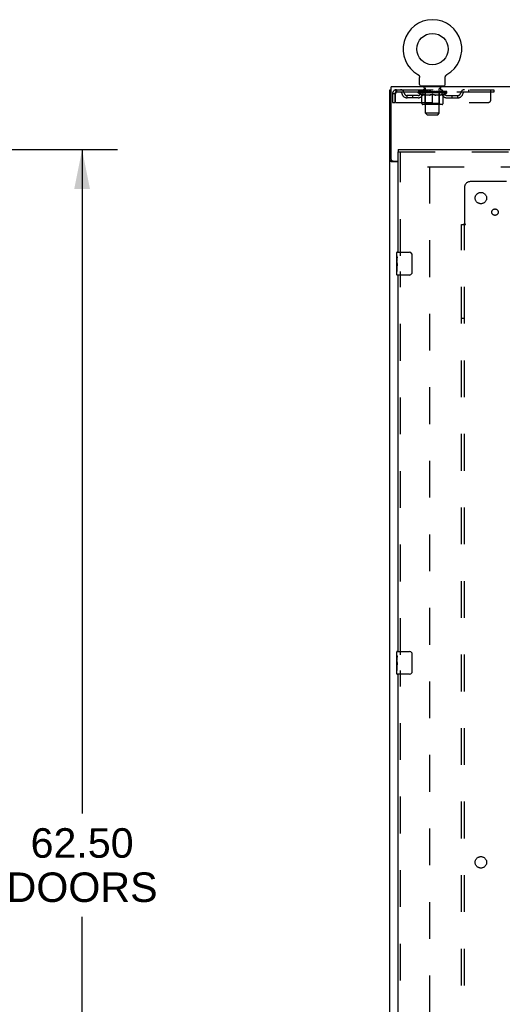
# Model space of a CAD drawing. Header units: inches. Extents: x 0 to 293, y 0 to 190.
# Tile 16 of 104: x 30 to 51, y 94 to 137. Entities that reach past the tile are written whole.
import ezdxf

# ---------------------------------------------------------------- set-up
doc = ezdxf.new("R2010")
doc.units = ezdxf.units.IN
doc.header["$LTSCALE"] = 16.12069
doc.header["$MEASUREMENT"] = 0
doc.linetypes.add('HIDDEN', pattern=[0.2, 0.1, -0.1])
doc.layers.get('0').update_dxf_attribs({"linetype": 'CONTINUOUS'})
for name, color, linetype in [('DEFAULT_2', 8, 'HIDDEN'), ('DIMENSIONS', 7, 'CONTINUOUS'), ('LEFT_OR_SECONDARY_DOOR_ASSEMBLY', 7, 'CONTINUOUS'), ('SUBPANEL', 7, 'CONTINUOUS')]:
    doc.layers.add(name, color=color, linetype=linetype)
doc.styles.get("Standard").update_dxf_attribs({"font": 'arial.ttf'})
doc.dimstyles.new('DIMSTYLE_1', dxfattribs={"dimtxt": 1.293103, "dimasz": 1.724138, "dimexe": 0.09, "dimexo": 0.07, "dimgap": 0.0375, "dimtad": 0, "dimtih": 1, "dimtoh": 1, "dimzin": 4, "dimdsep": 46, "dimtxsty": 'Standard', "dimblk": '_FILLED', "dimblk1": '_FILLED', "dimblk2": '_FILLED', "dimcen": 0.09, "dimadec": 3, "dimazin": 1, "dimtfac": 1, "dimtdec": 3, "dimtofl": 0, "dimtmove": 0, "dimatfit": 3, "dimldrblk": '_FILLED', "dimfxl": 0, "dimtolj": 1, "dimtzin": 4, "dimarcsym": 0})

# ---------------------------------------------------------------- blocks, each defined once
blk = doc.blocks.new('_FILLED')
at = {"color": 0, "linetype": 'ByBlock'}
blk.add_solid([(0, 0), (-1, 0.2), (-1, -0.2)], dxfattribs=at)
blk = doc.blocks.new('*D7')
at = {"layer": 'DIMENSIONS', "color": 2, "linetype": 'Continuous'}
for p, q in [((26.869, 131.112), (34.052, 131.112)), ((32.5, 131.112), (32.5, 102.005)), ((32.5, 68.612), (32.5, 97.479)), ((26.869, 68.612), (34.052, 68.612))]:
    blk.add_line(p, q, dxfattribs=at)
at = {"layer": 'DIMENSIONS', "color": 2, "linetype": 'Continuous', "xscale": 1.724137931, "yscale": 1.724137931, "zscale": 1.724137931}
for p, rotation in [((32.5, 131.112), 90), ((32.5, 68.612), 270)]:
    blk.add_blockref('_FILLED', p, dxfattribs=dict(at, rotation=rotation))
at = {"layer": 'DIMENSIONS', "color": 2, "linetype": 'Continuous', "insert": (32.5, 101.358), "char_height": 1.2931, "width": 6.61454, "attachment_point": 2, "line_spacing_factor": 0.9}
blk.add_mtext('62.50\\PDOORS', dxfattribs=at)

msp = doc.modelspace()

# ---------------------------------------------------------------- linework, layer by layer
at = {"color": 7, "linetype": 'Continuous'}
for p, q in [((47.235, 134.4), (47.234, 134.4)), ((47.234, 134.4), (47.239, 134.398)), ((47.236, 134.4), (47.237, 134.399)), ((47.239, 134.398), (47.243, 134.395)), ((47.243, 134.395), (47.247, 134.392)), ((47.247, 134.392), (47.251, 134.389)), ((47.251, 134.389), (47.255, 134.386)), ((47.255, 134.386), (47.259, 134.383)), ((47.259, 134.383), (47.263, 134.379)), ((47.263, 134.379), (47.267, 134.376)), ((47.266, 134.376), (47.27, 134.372)), ((47.27, 134.372), (47.273, 134.368)), ((47.273, 134.368), (47.277, 134.364)), ((47.276, 134.364), (47.28, 134.36)), ((47.28, 134.36), (47.283, 134.356)), ((47.282, 134.356), (47.285, 134.352)), ((47.285, 134.352), (47.288, 134.347)), ((47.288, 134.348), (47.29, 134.343)), ((47.29, 134.343), (47.293, 134.338)), ((47.293, 134.339), (47.295, 134.334)), ((47.295, 134.334), (47.297, 134.329)), ((47.299, 134.325), (47.3, 134.32)), ((47.3, 134.32), (47.302, 134.315)), ((47.302, 134.315), (47.303, 134.31)), ((47.303, 134.31), (47.304, 134.305)), ((47.304, 134.305), (47.305, 134.3)), ((47.305, 134.3), (47.306, 134.295)), ((47.307, 133.961), (47.307, 134.275)), ((48.432, 134.28), (48.433, 134.285)), ((48.432, 134.275), (48.432, 134.28)), ((48.432, 133.961), (48.432, 134.275)), ((48.433, 134.29), (48.434, 134.295)), ((48.434, 134.3), (48.435, 134.305)), ((48.434, 134.295), (48.434, 134.3)), ((48.435, 134.305), (48.436, 134.31)), ((48.436, 134.31), (48.438, 134.315)), ((48.438, 134.315), (48.439, 134.32)), ((48.439, 134.32), (48.441, 134.325)), ((48.441, 134.324), (48.443, 134.329)), ((48.443, 134.329), (48.445, 134.334)), ((48.445, 134.334), (48.447, 134.339)), ((48.447, 134.338), (48.449, 134.343)), ((48.449, 134.343), (48.452, 134.348)), ((48.452, 134.347), (48.454, 134.352)), ((48.454, 134.352), (48.457, 134.356)), ((48.457, 134.356), (48.46, 134.36)), ((48.46, 134.36), (48.463, 134.364)), ((48.463, 134.364), (48.466, 134.368)), ((48.466, 134.368), (48.47, 134.372)), ((48.47, 134.372), (48.473, 134.376)), ((48.473, 134.376), (48.477, 134.379)), ((48.477, 134.379), (48.48, 134.383)), ((48.48, 134.383), (48.484, 134.386)), ((48.484, 134.386), (48.488, 134.389)), ((48.488, 134.389), (48.492, 134.392)), ((48.492, 134.392), (48.496, 134.395)), ((48.496, 134.395), (48.501, 134.398)), ((48.496, 134.395), (48.498, 134.396)), ((48.501, 134.398), (48.505, 134.4)), ((48.502, 134.399), (48.504, 134.4)), ((48.505, 134.4), (48.505, 134.4)), ((46.057, 130.675), (46.057, 133.862)), ((123.682, 133.862), (46.057, 133.862)), ((47.37, 133.892), (47.37, 133.862)), ((48.37, 133.892), (47.37, 133.892)), ((48.37, 133.892), (48.37, 133.862)), ((45.995, 61.987), (45.995, 133.737)), ((45.995, 133.737), (46.057, 133.737)), ((46.092, 130.619), (45.995, 130.619)), ((46.37, 130.581), (46.055, 130.581)), ((46.12, 130.612), (46.37, 130.612))]:
    msp.add_line(p, q, dxfattribs=at)
for points in [[(47.297, 134.329), (47.299, 134.324), (47.3, 134.32)], [(47.306, 134.295), (47.307, 134.29), (47.307, 134.285), (47.307, 134.28), (47.307, 134.275)], [(48.432, 134.28), (48.433, 134.285), (48.433, 134.29)], [(46.026, 130.595), (46.022, 130.596), (46.019, 130.598), (46.015, 130.599), (46.012, 130.601), (46.009, 130.602), (46.006, 130.604), (46.004, 130.605), (46.002, 130.607), (46, 130.609), (45.998, 130.61), (45.997, 130.612), (45.996, 130.613), (45.995, 130.615), (45.995, 130.617), (45.995, 130.619)], [(46.055, 130.581), (46.053, 130.583), (46.051, 130.584), (46.048, 130.586), (46.045, 130.587), (46.041, 130.589), (46.038, 130.59), (46.034, 130.592), (46.026, 130.595)]]:
    msp.add_lwpolyline(points, dxfattribs=at)
at = {"color": 3, "linetype": 'Continuous'}
msp.add_lwpolyline([(46.15, 130.581), (46.15, 130.583), (46.151, 130.585), (46.15, 130.586), (46.15, 130.588), (46.15, 130.59), (46.149, 130.591), (46.148, 130.593), (46.147, 130.594), (46.145, 130.596), (46.144, 130.597), (46.142, 130.598), (46.141, 130.6), (46.139, 130.601), (46.137, 130.602), (46.135, 130.603), (46.132, 130.605), (46.13, 130.606), (46.128, 130.607), (46.126, 130.609), (46.125, 130.61), (46.123, 130.612), (46.122, 130.612)], dxfattribs=at)
at = {"color": 7, "linetype": 'Continuous'}
msp.add_circle((47.87, 135.52), 0.688, dxfattribs=at)
for centre, radius, start, end in [((47.87, 135.52), 1.288, 299.5053, 240.4947), ((47.376, 133.961), 0.069, 180, 265), ((48.363, 133.961), 0.069, 275, 360), ((46.12, 130.675), 0.0625, 180, 270)]:
    msp.add_arc(centre, radius, start, end, dxfattribs=at)
at = {"layer": 'DEFAULT_2', "color": 8, "linetype": 'HIDDEN'}
for p, q in [((47.234, 134.4), (47.234, 134.4)), ((47.242, 134.396), (47.243, 134.395)), ((47.467, 133.892), (47.467, 133.862)), ((47.505, 133.802), (47.505, 133.882)), ((48.235, 133.802), (48.235, 133.882)), ((48.273, 133.892), (48.273, 133.862)), ((46.12, 133.57), (46.12, 133.175)), ((46.12, 133.57), (46.224, 133.57)), ((46.224, 133.57), (46.224, 133.175)), ((46.254, 133.175), (46.254, 133.57)), ((46.287, 133.737), (46.287, 133.633)), ((46.287, 133.737), (50.557, 133.737)), ((50.557, 133.633), (46.287, 133.633)), ((46.755, 133.382), (46.755, 133.486)), ((47.238, 133.486), (46.755, 133.486)), ((47.005, 133.382), (47.005, 133.486)), ((47.237, 133.608), (47.237, 133.654)), ((47.396, 133.496), (47.237, 133.608)), ((48.503, 133.608), (47.237, 133.608)), ((47.246, 133.648), (47.246, 133.654)), ((47.255, 133.644), (47.255, 133.648)), ((47.255, 133.644), (48.485, 133.644)), ((47.264, 133.644), (47.264, 133.648)), ((47.265, 133.644), (47.265, 133.648)), ((47.275, 133.648), (47.275, 133.654)), ((47.291, 133.644), (47.291, 133.648)), ((47.293, 133.644), (47.293, 133.648)), ((47.321, 133.648), (47.321, 133.654)), ((47.336, 133.644), (47.336, 133.648)), ((47.339, 133.644), (47.339, 133.648)), ((47.543, 133.647), (47.342, 133.647)), ((47.385, 133.648), (47.385, 133.654)), ((47.386, 133.644), (47.386, 133.647)), ((47.387, 133.644), (47.387, 133.647)), ((47.39, 133.644), (47.39, 133.647)), ((47.396, 133.496), (47.406, 133.496)), ((47.397, 133.644), (47.397, 133.648)), ((47.397, 133.644), (47.397, 133.647)), ((47.4, 133.644), (47.4, 133.648)), ((47.404, 133.644), (47.404, 133.648)), ((47.406, 133.133), (47.406, 133.539)), ((47.408, 133.644), (47.408, 133.647)), ((47.422, 133.644), (47.422, 133.647)), ((47.432, 133.633), (47.432, 133.737)), ((47.44, 133.644), (47.44, 133.647)), ((47.441, 133.644), (47.441, 133.65)), ((47.461, 133.644), (47.461, 133.647)), ((47.463, 133.648), (47.463, 133.654)), ((47.472, 133.644), (47.472, 133.648)), ((47.477, 133.644), (47.477, 133.648)), ((47.486, 133.644), (47.486, 133.647)), ((47.497, 133.644), (47.497, 133.652)), ((47.513, 133.644), (47.513, 133.647)), ((47.575, 133.792), (47.515, 133.792)), ((47.516, 133.644), (47.516, 133.647)), ((47.543, 133.644), (47.543, 133.647)), ((47.61, 133.647), (47.548, 133.647)), ((47.728, 133.496), (47.549, 133.496)), ((47.553, 133.648), (47.553, 133.654)), ((47.557, 133.136), (47.557, 133.604)), ((47.56, 133.644), (47.56, 133.648)), ((47.565, 133.644), (47.565, 133.648)), ((47.57, 132.711), (47.57, 133.782)), ((47.571, 133.644), (47.571, 133.653)), ((47.575, 133.644), (47.575, 133.647)), ((47.586, 133.644), (47.586, 133.647)), ((47.61, 133.644), (47.61, 133.647)), ((47.685, 133.647), (47.626, 133.647)), ((47.646, 133.644), (47.646, 133.647)), ((47.653, 133.648), (47.653, 133.654)), ((47.657, 133.644), (47.657, 133.648)), ((47.659, 133.644), (47.659, 133.654)), ((47.662, 133.644), (47.662, 133.648)), ((47.669, 133.644), (47.669, 133.648)), ((47.685, 133.644), (47.685, 133.647)), ((47.765, 133.647), (47.711, 133.647)), ((47.724, 133.644), (47.724, 133.647)), ((47.755, 133.647), (47.87, 133.654)), ((47.76, 133.648), (47.76, 133.654)), ((47.76, 133.648), (47.76, 133.654)), ((47.76, 133.654), (47.76, 133.654)), ((47.76, 133.644), (47.76, 133.648)), ((47.764, 133.644), (47.764, 133.648)), ((47.765, 133.644), (47.765, 133.647)), ((47.766, 133.644), (47.766, 133.648)), ((47.849, 133.647), (47.801, 133.647)), ((47.806, 133.644), (47.806, 133.647)), ((47.849, 133.644), (47.849, 133.647)), ((47.867, 133.648), (47.867, 133.648)), ((47.867, 133.644), (47.867, 133.648)), ((47.867, 133.644), (47.867, 133.648)), ((47.87, 133.648), (47.87, 133.654)), ((47.87, 133.096), (47.87, 133.54)), ((47.872, 133.644), (47.872, 133.648)), ((47.872, 133.644), (47.872, 133.648)), ((47.872, 133.648), (47.872, 133.648)), ((47.874, 133.647), (47.939, 133.647)), ((47.891, 133.644), (47.891, 133.647)), ((47.907, 133.647), (47.907, 133.652)), ((47.907, 133.652), (47.984, 133.647)), ((47.928, 133.647), (47.928, 133.651)), ((47.933, 133.644), (47.933, 133.647)), ((47.974, 133.644), (47.974, 133.648)), ((47.974, 133.644), (47.974, 133.647)), ((47.974, 133.647), (48.029, 133.647)), ((47.975, 133.644), (47.975, 133.648)), ((47.979, 133.648), (47.979, 133.654)), ((47.979, 133.654), (47.98, 133.654)), ((47.979, 133.644), (47.979, 133.648)), ((47.98, 133.648), (47.98, 133.654)), ((48.191, 133.496), (48.011, 133.496)), ((48.016, 133.644), (48.016, 133.647)), ((48.055, 133.644), (48.055, 133.647)), ((48.055, 133.647), (48.114, 133.647)), ((48.07, 133.644), (48.07, 133.648)), ((48.078, 133.644), (48.078, 133.648)), ((48.08, 133.644), (48.08, 133.654)), ((48.083, 133.644), (48.083, 133.648)), ((48.086, 133.648), (48.086, 133.654)), ((48.094, 133.644), (48.094, 133.647)), ((48.13, 133.644), (48.13, 133.647)), ((48.13, 133.647), (48.192, 133.647)), ((48.154, 133.644), (48.154, 133.647)), ((48.225, 133.792), (48.165, 133.792)), ((48.165, 133.644), (48.165, 133.647)), ((48.169, 133.644), (48.169, 133.653)), ((48.17, 132.711), (48.17, 133.782)), ((48.175, 133.644), (48.175, 133.648)), ((48.18, 133.644), (48.18, 133.648)), ((48.183, 133.136), (48.183, 133.604)), ((48.186, 133.648), (48.186, 133.654)), ((48.197, 133.644), (48.197, 133.647)), ((48.197, 133.647), (48.398, 133.647)), ((48.224, 133.644), (48.224, 133.647)), ((48.227, 133.644), (48.227, 133.647)), ((48.242, 133.644), (48.242, 133.652)), ((48.254, 133.644), (48.254, 133.647)), ((48.263, 133.644), (48.263, 133.648)), ((48.267, 133.644), (48.267, 133.648)), ((48.277, 133.648), (48.277, 133.654)), ((48.278, 133.644), (48.278, 133.647)), ((48.299, 133.644), (48.299, 133.65)), ((48.299, 133.644), (48.299, 133.647)), ((48.307, 133.633), (48.307, 133.737)), ((48.317, 133.644), (48.317, 133.647)), ((48.331, 133.644), (48.331, 133.647)), ((48.333, 133.133), (48.333, 133.539)), ((48.333, 133.496), (48.344, 133.496)), ((48.336, 133.644), (48.336, 133.648)), ((48.339, 133.644), (48.339, 133.648)), ((48.343, 133.644), (48.343, 133.648)), ((48.343, 133.644), (48.343, 133.647)), ((48.344, 133.496), (48.503, 133.608)), ((48.35, 133.644), (48.35, 133.647)), ((48.353, 133.644), (48.353, 133.647)), ((48.354, 133.644), (48.354, 133.647)), ((48.355, 133.648), (48.355, 133.654)), ((48.401, 133.644), (48.401, 133.648)), ((48.404, 133.644), (48.404, 133.648)), ((48.418, 133.648), (48.418, 133.654)), ((48.447, 133.644), (48.447, 133.648)), ((48.449, 133.644), (48.449, 133.648)), ((48.465, 133.648), (48.465, 133.654)), ((48.475, 133.644), (48.475, 133.648)), ((48.476, 133.644), (48.476, 133.648)), ((48.485, 133.644), (48.485, 133.648)), ((48.493, 133.648), (48.493, 133.654)), ((48.501, 133.486), (48.984, 133.486)), ((48.503, 133.608), (48.503, 133.654)), ((48.734, 133.382), (48.734, 133.486)), ((48.984, 133.382), (48.984, 133.486)), ((49.457, 133.737), (49.457, 133.633)), ((50.432, 133.3), (50.432, 133.737)), ((50.557, 133.737), (50.557, 133.633)), ((46.12, 133.175), (46.224, 133.175)), ((46.254, 133.175), (50.307, 133.175)), ((47.238, 133.382), (46.755, 133.382)), ((48.296, 133.096), (47.443, 133.096)), ((47.557, 133.136), (47.517, 133.096)), ((48.183, 133.136), (47.557, 133.136)), ((48.183, 133.136), (48.222, 133.096)), ((48.501, 133.382), (48.984, 133.382)), ((47.639, 132.642), (47.57, 132.711)), ((48.17, 132.711), (47.57, 132.711)), ((47.639, 132.642), (48.101, 132.642)), ((48.101, 132.642), (48.17, 132.711)), ((47.651, 130.362), (82.62, 130.362)), ((47.745, 130.362), (47.745, 69.362))]:
    msp.add_line(p, q, dxfattribs=at)
for points in [[(46.287, 133.737), (46.284, 133.736), (46.282, 133.733), (46.28, 133.728), (46.277, 133.721), (46.275, 133.712), (46.273, 133.701), (46.27, 133.688), (46.268, 133.674), (46.266, 133.659), (46.263, 133.643), (46.261, 133.625), (46.258, 133.607), (46.256, 133.589), (46.254, 133.57)], [(46.287, 133.633), (46.284, 133.633), (46.282, 133.632), (46.28, 133.63), (46.277, 133.627), (46.275, 133.624), (46.273, 133.62), (46.27, 133.615), (46.268, 133.61), (46.266, 133.604), (46.263, 133.598), (46.261, 133.591), (46.258, 133.584), (46.254, 133.57)], [(47.406, 133.539), (47.432, 133.529), (47.457, 133.52), (47.482, 133.513), (47.507, 133.506), (47.532, 133.5), (47.556, 133.496)], [(47.549, 133.496), (47.525, 133.501), (47.502, 133.506), (47.478, 133.513), (47.455, 133.52), (47.431, 133.529), (47.406, 133.538)], [(47.719, 133.496), (47.744, 133.501), (47.769, 133.506), (47.793, 133.513), (47.819, 133.521), (47.844, 133.53), (47.87, 133.54)], [(47.87, 133.538), (47.845, 133.529), (47.822, 133.52), (47.798, 133.513), (47.775, 133.506), (47.752, 133.501), (47.728, 133.496)], [(47.87, 133.54), (47.896, 133.53), (47.921, 133.521), (47.946, 133.513), (47.971, 133.506), (47.996, 133.501), (48.021, 133.496)], [(48.011, 133.496), (47.988, 133.501), (47.964, 133.506), (47.941, 133.513), (47.918, 133.52), (47.894, 133.529), (47.87, 133.538)], [(48.183, 133.496), (48.208, 133.501), (48.233, 133.506), (48.258, 133.513), (48.282, 133.521), (48.308, 133.529), (48.333, 133.539)], [(48.333, 133.538), (48.309, 133.529), (48.285, 133.52), (48.261, 133.513), (48.237, 133.506), (48.214, 133.501), (48.191, 133.496)]]:
    msp.add_lwpolyline(points, dxfattribs=at)
for centre, radius, start, end in [((47.376, 133.961), 0.069, 265, 270), ((47.495, 133.882), 0.01, 0, 90), ((48.245, 133.882), 0.01, 90, 180), ((48.363, 133.961), 0.069, 270, 275), ((46.287, 133.57), 0.167, 90, 180), ((46.287, 133.57), 0.063, 90, 180), ((46.466, 133.57), 0.167, 8.0716, 90), ((46.467, 133.571), 0.0625, 7.9863, 90), ((46.755, 133.611), 0.229, 187.9863, 270), ((46.755, 133.611), 0.125, 188.0716, 270), ((47.238, 133.611), 0.125, 270, 351.9284), ((47.238, 133.611), 0.229, 270, 352.0137), ((47.527, 133.57), 0.167, 90, 171.9284), ((47.527, 133.571), 0.0625, 90, 172.0137), ((47.515, 133.802), 0.01, 180, 270), ((47.517, 133.604), 0.0398, 0, 90), ((47.56, 133.782), 0.01, 0, 90), ((48.18, 133.782), 0.01, 90, 180), ((48.222, 133.604), 0.0398, 90, 180), ((48.212, 133.57), 0.167, 8.0716, 90), ((48.213, 133.571), 0.0625, 7.9863, 90), ((48.225, 133.802), 0.01, 270, 360), ((48.501, 133.611), 0.229, 187.9863, 270), ((48.501, 133.611), 0.125, 188.0716, 270), ((48.984, 133.611), 0.125, 270, 351.9284), ((48.984, 133.611), 0.229, 270, 352.0137), ((49.273, 133.57), 0.167, 90, 171.9284), ((49.273, 133.571), 0.0625, 90, 172.0137), ((47.443, 133.133), 0.0371, 180, 270), ((48.296, 133.133), 0.0371, 270, 360), ((50.307, 133.3), 0.125, 270, 360)]:
    msp.add_arc(centre, radius, start, end, dxfattribs=at)
for centre, major_axis, ratio, start_param, end_param in [((47.87, 133.654), (0.633, 0.007), 0.05963, 2.96643, 3.140963), ((47.217, 133.642), (0.198, 0), 0.060556, 0.430652, 1.470503), ((47.87, 133.654), (0.633, 0), 0.060556, -3.141593, -2.96706), ((47.217, 133.636), (0.198, 0.002), 0.05963, 1.376596, 1.469874), ((47.87, 133.654), (0.633, 0.013), 0.05688, 2.791345, 2.965878), ((47.192, 133.642), (0.198, 0.002), 0.05963, 0.25549, 1.295341), ((47.261, 133.642), (0.198, -0.002), 0.05963, 0.605815, 1.645666), ((47.87, 133.654), (0.633, -0.007), 0.05963, -2.96643, -2.791898), ((47.261, 133.636), (0.198, 0), 0.060556, 1.551758, 1.645036), ((47.192, 133.636), (0.198, 0.004), 0.05688, 1.20151, 1.294789), ((47.262, 133.638), (0.164, 0.002), 0.05963, 1.065228, 1.614276), ((47.242, 133.638), (0.164, 0.003), 0.05688, 0.890143, 1.43919), ((47.3, 133.638), (0.164, 0), 0.060556, 1.240391, 1.789438), ((47.87, 133.654), (0.633, 0.019), 0.052395, 2.616403, 2.790936), ((47.189, 133.642), (0.198, 0.004), 0.05688, 0.080405, 1.120256), ((47.323, 133.642), (0.198, -0.004), 0.05688, 0.7809, 1.820751), ((47.87, 133.654), (0.633, -0.013), 0.05688, -2.791345, -2.616812), ((47.323, 133.636), (0.198, -0.002), 0.05963, 1.72692, 1.820198), ((47.189, 133.636), (0.198, 0.006), 0.052395, 1.026568, 1.119847), ((47.242, 133.638), (0.164, 0.005), 0.052395, 0.715201, 1.264248), ((47.356, 133.638), (0.164, -0.002), 0.05963, 1.415553, 1.9646), ((47.87, 133.654), (0.633, 0.025), 0.046319, 2.441654, 2.616187), ((47.403, 133.642), (0.198, -0.006), 0.052395, 0.955842, 1.995693), ((47.206, 133.642), (0.198, 0.006), 0.052395, -0.094537, 0.945314), ((47.87, 133.654), (0.633, -0.019), 0.052395, -2.616403, -2.44187), ((47.403, 133.636), (0.198, -0.004), 0.05688, 1.902006, 1.995284), ((47.206, 133.636), (0.198, 0.008), 0.046319, 0.851819, 0.945098), ((47.26, 133.638), (0.164, 0.006), 0.046319, 0.540452, 1.089499), ((47.427, 133.638), (0.164, -0.003), 0.05688, 1.590638, 2.139686), ((47.87, 133.654), (0.633, 0.029), 0.038841, 2.267123, 2.441656), ((47.496, 133.642), (0.198, -0.008), 0.046319, 1.130591, 2.170442), ((47.243, 133.642), (0.198, 0.008), 0.046319, -0.269286, 0.770565), ((47.87, 133.654), (0.633, -0.025), 0.046319, -2.441654, -2.267121), ((47.496, 133.636), (0.198, -0.006), 0.052395, 2.076947, 2.170226), ((47.243, 133.636), (0.198, 0.009), 0.038841, 0.677289, 0.770567), ((47.297, 133.638), (0.164, 0.008), 0.038841, 0.365921, 0.914969), ((47.511, 133.638), (0.164, -0.005), 0.052395, 1.76558, 2.314627), ((47.87, 133.654), (0.633, 0.033), 0.030195, 2.09281, 2.267343), ((47.601, 133.642), (0.198, -0.009), 0.038841, 1.305122, 2.344973), ((47.299, 133.642), (0.198, 0.009), 0.038841, -0.443817, 0.596034), ((47.87, 133.654), (0.633, -0.029), 0.038841, -2.267123, -2.092591), ((47.601, 133.636), (0.198, -0.008), 0.046319, 2.251696, 2.344975), ((47.299, 133.636), (0.198, 0.01), 0.030195, 0.502975, 0.596254), ((47.351, 133.638), (0.164, 0.009), 0.030195, 0.191608, 0.740655), ((47.607, 133.638), (0.164, -0.006), 0.046319, 1.940329, 2.489376), ((47.372, 133.642), (0.198, 0.01), 0.030195, -0.61813, 0.421721), ((47.87, 133.654), (0.633, 0.036), 0.020645, 1.918687, 2.09322), ((47.714, 133.642), (0.198, -0.01), 0.030195, 1.479435, 2.519286), ((47.87, 133.654), (0.633, -0.033), 0.030195, -2.09281, -1.918277), ((47.714, 133.636), (0.198, -0.009), 0.038841, 2.426227, 2.519505), ((47.372, 133.636), (0.198, 0.011), 0.020645, 0.328852, 0.422131), ((47.421, 133.638), (0.164, 0.009), 0.020645, 0.017485, 0.566532), ((47.71, 133.638), (0.164, -0.008), 0.038841, 2.11486, 2.663907), ((47.461, 133.642), (0.198, 0.011), 0.020645, -0.792253, 0.247598), ((47.87, 133.654), (0.633, 0.038), 0.010478, 1.744704, 1.919237), ((47.832, 133.642), (0.198, -0.011), 0.020645, 1.653558, 2.693409), ((47.87, 133.654), (0.633, -0.036), 0.020645, -1.918687, -1.744154), ((47.832, 133.636), (0.198, -0.01), 0.030195, 2.60054, 2.693819), ((47.461, 133.636), (0.198, 0.012), 0.010478, 0.154869, 0.248148), ((47.505, 133.638), (0.164, 0.01), 0.010478, 6.126688, 6.675735), ((47.819, 133.638), (0.164, -0.009), 0.030195, 2.289173, 2.83822), ((47.562, 133.642), (0.198, 0.012), 0.010478, -0.966236, -0.000846), ((47.951, 133.642), (0.198, -0.012), 0.010478, 1.827541, 2.867392), ((47.87, 133.654), (0.633, -0.038), 0.010478, -1.744704, -1.563007), ((47.951, 133.636), (0.198, -0.011), 0.020645, 2.774664, 2.867942), ((47.929, 133.638), (0.164, -0.009), 0.020645, 2.463296, 3.012344), ((47.789, 133.642), (0.198, 0.012), 0.010478, 0.274201, 1.314052), ((47.703, 133.638), (0.164, 0.01), 0.010478, -0.000483, 0.504314), ((47.673, 133.636), (0.198, 0.012), 0.010478, 0.099668, 0.192946), ((47.87, 133.654), (0.633, 0.038), 0.010478, -1.571421, -1.396888), ((48.067, 133.636), (0.198, -0.012), 0.010478, 2.74231, 2.948646), ((48.037, 133.638), (0.164, -0.01), 0.010478, 2.637279, 3.14189), ((47.908, 133.642), (0.198, 0.011), 0.020645, 0.448184, 1.488034), ((47.811, 133.638), (0.164, 0.009), 0.020645, 0.129249, 0.678296), ((47.789, 133.636), (0.198, 0.011), 0.020645, 0.273651, 0.366929), ((48.177, 133.642), (0.198, -0.012), 0.010478, -3.140747, -2.175357), ((47.87, 133.654), (0.633, 0.036), 0.020645, -1.397439, -1.222906), ((47.87, 133.654), (0.633, -0.038), 0.010478, 1.222355, 1.396888), ((48.026, 133.642), (0.198, 0.01), 0.030195, 0.622307, 1.662158), ((47.921, 133.638), (0.164, 0.009), 0.030195, 0.303372, 0.852419), ((48.234, 133.638), (0.164, -0.01), 0.010478, 2.749043, 3.29809), ((48.278, 133.642), (0.198, -0.011), 0.020645, 2.893995, 3.933846), ((47.908, 133.636), (0.198, 0.01), 0.030195, 0.447774, 0.541052), ((48.278, 133.636), (0.198, -0.012), 0.010478, 2.893445, 2.986723), ((47.87, 133.654), (0.633, 0.033), 0.030195, -1.223315, -1.048783), ((47.87, 133.654), (0.633, -0.036), 0.020645, 1.048373, 1.222906), ((48.139, 133.642), (0.198, 0.009), 0.038841, 0.79662, 1.836471), ((48.029, 133.638), (0.164, 0.008), 0.038841, 0.477686, 1.026733), ((48.318, 133.638), (0.164, -0.009), 0.020645, 2.57506, 3.124108), ((48.367, 133.642), (0.198, -0.01), 0.030195, 2.719872, 3.759723), ((48.243, 133.642), (0.198, 0.008), 0.046319, 0.971151, 2.011002), ((48.026, 133.636), (0.198, 0.009), 0.038841, 0.622087, 0.715366), ((48.367, 133.636), (0.198, -0.011), 0.020645, 2.719462, 2.812741), ((47.87, 133.654), (0.633, 0.029), 0.038841, -1.049002, -0.874469), ((47.87, 133.654), (0.633, -0.033), 0.030195, 0.87425, 1.048783), ((48.133, 133.638), (0.164, 0.006), 0.046319, 0.652216, 1.201263), ((48.337, 133.642), (0.198, 0.006), 0.052395, 1.1459, 2.185751), ((48.388, 133.638), (0.164, -0.009), 0.030195, 2.400937, 2.949985), ((48.441, 133.642), (0.198, -0.009), 0.038841, 2.545558, 3.585409), ((48.228, 133.638), (0.164, 0.005), 0.052395, 0.826965, 1.376012), ((48.139, 133.636), (0.198, 0.008), 0.046319, 0.796618, 0.889896), ((48.441, 133.636), (0.198, -0.01), 0.030195, 2.545339, 2.638617), ((48.416, 133.642), (0.198, 0.004), 0.05688, 1.320842, 2.360692), ((47.87, 133.654), (0.633, 0.025), 0.046319, -0.874471, -0.699939), ((47.87, 133.654), (0.633, -0.029), 0.038841, 0.699936, 0.874469), ((48.497, 133.642), (0.198, -0.008), 0.046319, 2.371028, 3.410879), ((48.443, 133.638), (0.164, -0.008), 0.038841, 2.226624, 2.775671), ((48.479, 133.642), (0.198, 0.002), 0.05963, 1.495927, 2.535778), ((48.313, 133.638), (0.164, 0.003), 0.05688, 1.001907, 1.550954), ((48.534, 133.642), (0.198, -0.006), 0.052395, 2.196279, 3.23613), ((48.243, 133.636), (0.198, 0.006), 0.052395, 0.971367, 1.064645), ((48.48, 133.638), (0.164, -0.006), 0.046319, 2.052093, 2.601141), ((48.523, 133.642), (0.198, 0), 0.060556, 1.671089, 2.71094), ((48.497, 133.636), (0.198, -0.009), 0.038841, 2.371026, 2.464304), ((48.551, 133.642), (0.198, -0.004), 0.05688, 2.021337, 3.061188), ((47.87, 133.654), (0.633, 0.019), 0.052395, -0.699723, -0.52519), ((47.87, 133.654), (0.633, -0.025), 0.046319, 0.525406, 0.699939), ((48.547, 133.642), (0.198, -0.002), 0.05963, 1.846251, 2.886102), ((48.384, 133.638), (0.164, 0.002), 0.05963, 1.176993, 1.72604), ((48.498, 133.638), (0.164, -0.005), 0.052395, 1.877344, 2.426392), ((48.439, 133.638), (0.164, 0), 0.060556, 1.352155, 1.901202), ((48.497, 133.638), (0.164, -0.003), 0.05688, 1.702402, 2.25145), ((48.478, 133.638), (0.164, -0.002), 0.05963, 1.527317, 2.076364), ((48.337, 133.636), (0.198, 0.004), 0.05688, 1.146309, 1.239587), ((48.534, 133.636), (0.198, -0.008), 0.046319, 2.196495, 2.289773), ((47.87, 133.654), (0.633, 0.013), 0.05688, -0.524781, -0.350248), ((47.87, 133.654), (0.633, -0.019), 0.052395, 0.350657, 0.52519), ((48.416, 133.636), (0.198, 0.002), 0.05963, 1.321394, 1.414673), ((48.551, 133.636), (0.198, -0.006), 0.052395, 2.021746, 2.115024), ((47.87, 133.654), (0.633, 0.007), 0.05963, -0.349695, -0.175162), ((47.87, 133.654), (0.633, -0.013), 0.05688, 0.175715, 0.350248), ((48.479, 133.636), (0.198, 0), 0.060556, 1.496556, 1.589835), ((48.547, 133.636), (0.198, -0.004), 0.05688, 1.846804, 1.940083), ((48.523, 133.636), (0.198, -0.002), 0.05963, 1.671719, 1.764997), ((47.87, 133.654), (0.633, 0), 0.060556, -0.174533, 0), ((47.87, 133.654), (0.633, -0.007), 0.05963, 0.000629, 0.175162)]:
    msp.add_ellipse(centre, major_axis=major_axis, ratio=ratio, start_param=start_param, end_param=end_param, dxfattribs=at)
at = {"layer": 'LEFT_OR_SECONDARY_DOOR_ASSEMBLY', "color": 7, "linetype": 'Continuous'}
for p, q in [((46.37, 131.112), (46.37, 131.008)), ((46.31, 126.452), (46.31, 126.597)), ((46.325, 126.612), (46.865, 126.612)), ((46.965, 126.512), (46.965, 125.712)), ((46.31, 126.194), (46.31, 126.451)), ((46.315, 126.395), (46.31, 126.395)), ((46.31, 126.227), (46.317, 126.227)), ((46.31, 125.627), (46.31, 126.191)), ((46.311, 126.165), (46.31, 126.165)), ((46.317, 126.227), (46.317, 126.364)), ((46.31, 126.033), (46.316, 126.033)), ((46.31, 125.997), (46.317, 125.997)), ((46.31, 125.934), (46.317, 125.934)), ((46.31, 125.766), (46.317, 125.766)), ((46.317, 125.766), (46.317, 125.997)), ((46.865, 125.612), (46.325, 125.612)), ((46.31, 108.952), (46.31, 109.097)), ((46.31, 108.694), (46.31, 108.951)), ((46.315, 108.895), (46.31, 108.895)), ((46.317, 108.727), (46.317, 108.864)), ((46.325, 109.112), (46.865, 109.112)), ((46.965, 109.012), (46.965, 108.212)), ((46.31, 108.727), (46.317, 108.727)), ((46.31, 108.127), (46.31, 108.691)), ((46.311, 108.665), (46.31, 108.665)), ((46.31, 108.533), (46.316, 108.533)), ((46.31, 108.497), (46.317, 108.497)), ((46.31, 108.434), (46.317, 108.434)), ((46.317, 108.266), (46.317, 108.497)), ((46.31, 108.266), (46.317, 108.266)), ((46.865, 108.112), (46.325, 108.112))]:
    msp.add_line(p, q, dxfattribs=at)
at = {"layer": 'LEFT_OR_SECONDARY_DOOR_ASSEMBLY', "color": 3, "linetype": 'Continuous'}
for p, q in [((46.37, 131.112), (83.307, 131.112)), ((46.37, 126.612), (46.37, 131.008)), ((46.37, 109.112), (46.37, 125.612)), ((46.37, 91.612), (46.37, 108.112))]:
    msp.add_line(p, q, dxfattribs=at)
at = {"layer": 'LEFT_OR_SECONDARY_DOOR_ASSEMBLY', "color": 8, "linetype": 'HIDDEN'}
for p, q in [((46.37, 131.008), (83.307, 131.008)), ((46.474, 126.457), (46.474, 131.008)), ((46.474, 108.957), (46.474, 125.767)), ((46.474, 91.457), (46.474, 108.267))]:
    msp.add_line(p, q, dxfattribs=at)
at = {"layer": 'LEFT_OR_SECONDARY_DOOR_ASSEMBLY', "color": 7, "linetype": 'Continuous'}
for points in [[(46.958, 126.548), (46.96, 126.543), (46.962, 126.537), (46.963, 126.531), (46.964, 126.525), (46.964, 126.519), (46.965, 126.512)], [(46.31, 126.452), (46.31, 126.448), (46.31, 126.443), (46.311, 126.438), (46.312, 126.425)], [(46.31, 126.194), (46.31, 126.186), (46.31, 126.177), (46.311, 126.167)], [(46.311, 126.167), (46.314, 126.133), (46.315, 126.121), (46.316, 126.108), (46.316, 126.096), (46.317, 126.083), (46.317, 126.07), (46.317, 126.057), (46.316, 126.045), (46.316, 126.032), (46.315, 126.02), (46.314, 126.008)], [(46.312, 126.425), (46.313, 126.417), (46.314, 126.409), (46.315, 126.4)], [(46.315, 126.4), (46.316, 126.391), (46.316, 126.382), (46.317, 126.373), (46.317, 126.364)], [(46.965, 125.712), (46.964, 125.706), (46.964, 125.7), (46.963, 125.694), (46.962, 125.688), (46.96, 125.682), (46.958, 125.676)], [(46.31, 108.952), (46.31, 108.948), (46.31, 108.943), (46.311, 108.938), (46.312, 108.925)], [(46.312, 108.925), (46.313, 108.917), (46.314, 108.909), (46.315, 108.9)], [(46.315, 108.9), (46.316, 108.891), (46.316, 108.882), (46.317, 108.873), (46.317, 108.864)], [(46.958, 109.048), (46.96, 109.043), (46.962, 109.037), (46.963, 109.031), (46.964, 109.025), (46.964, 109.019), (46.965, 109.012)], [(46.31, 108.694), (46.31, 108.686), (46.31, 108.677), (46.311, 108.667)], [(46.311, 108.667), (46.314, 108.633), (46.315, 108.621), (46.316, 108.608), (46.316, 108.596), (46.317, 108.583), (46.317, 108.57), (46.317, 108.557), (46.316, 108.545), (46.316, 108.532), (46.315, 108.52), (46.314, 108.508)], [(46.965, 108.212), (46.964, 108.206), (46.964, 108.2), (46.963, 108.194), (46.962, 108.188), (46.96, 108.182), (46.958, 108.176)]]:
    msp.add_lwpolyline(points, dxfattribs=at)
for centre, radius, start, end in [((46.325, 126.597), 0.015, 90, 180), ((46.865, 126.512), 0.1, 21.1999, 90), ((46.325, 125.627), 0.015, 180, 270), ((46.865, 125.712), 0.1, 270, 338.7946), ((46.325, 109.097), 0.015, 90, 180), ((46.865, 109.012), 0.1, 21.1999, 90), ((46.325, 108.127), 0.015, 180, 270), ((46.865, 108.212), 0.1, 270, 338.7946)]:
    msp.add_arc(centre, radius, start, end, dxfattribs=at)
for centre, start_param, end_param in [((46.573, 126.028), -3.141593, -2.961605), ((46.573, 108.528), 3.141593, 3.321581)]:
    msp.add_ellipse(centre, major_axis=(0.263, 0), ratio=0.432808, start_param=start_param, end_param=end_param, dxfattribs=at)
at = {"layer": 'SUBPANEL', "color": 8, "linetype": 'HIDDEN'}
for p, q in [((51.116, 129.706), (49.526, 129.706)), ((49.276, 129.456), (49.276, 127.866)), ((49.151, 71.894), (49.151, 127.831)), ((49.151, 127.831), (49.237, 127.831)), ((49.237, 127.831), (49.317, 127.831)), ((49.276, 71.894), (49.276, 127.831)), ((49.276, 123.706), (49.151, 123.706))]:
    msp.add_line(p, q, dxfattribs=at)
for points in [[(49.237, 127.831), (49.24, 127.833), (49.242, 127.835), (49.244, 127.836), (49.247, 127.838), (49.249, 127.84), (49.25, 127.841), (49.252, 127.843), (49.254, 127.845), (49.256, 127.846), (49.257, 127.848), (49.262, 127.853)], [(49.262, 127.853), (49.264, 127.855), (49.266, 127.857), (49.269, 127.859), (49.271, 127.861), (49.273, 127.863), (49.274, 127.865), (49.276, 127.866)], [(49.291, 127.856), (49.288, 127.858), (49.286, 127.859), (49.284, 127.861), (49.282, 127.862), (49.28, 127.863), (49.278, 127.865), (49.276, 127.866)], [(49.317, 127.831), (49.316, 127.833), (49.315, 127.835), (49.315, 127.836), (49.314, 127.838), (49.313, 127.839), (49.311, 127.841), (49.31, 127.842), (49.308, 127.844), (49.307, 127.845), (49.305, 127.847), (49.303, 127.848), (49.302, 127.849), (49.3, 127.851), (49.297, 127.852), (49.295, 127.853), (49.291, 127.856)]]:
    msp.add_lwpolyline(points, dxfattribs=at)
for centre, radius in [((49.995, 128.987), 0.25), ((50.613, 128.369), 0.141), ((49.995, 99.862), 0.25)]:
    msp.add_circle(centre, radius, dxfattribs=at)
msp.add_arc((49.526, 129.456), 0.25, 90, 180, dxfattribs=at)

# ---------------------------------------------------------------- dimensions: what is measured, and where the dimension line sits
at = {"layer": 'DIMENSIONS', "color": 2, "linetype": 'Continuous'}
dim = msp.add_linear_dim(base=(32.5, 131.112), p1=(26.799, 68.612), p2=(26.799, 131.112), angle=90, text='<>\\PDOORS', dimstyle='DIMSTYLE_1', dxfattribs=at)
dim.commit()
dim.dimension.update_dxf_attribs({"geometry": '*D7', "text_midpoint": (32.5, 99.742), "dimtype": 160})

doc.saveas('drawing.dxf')
